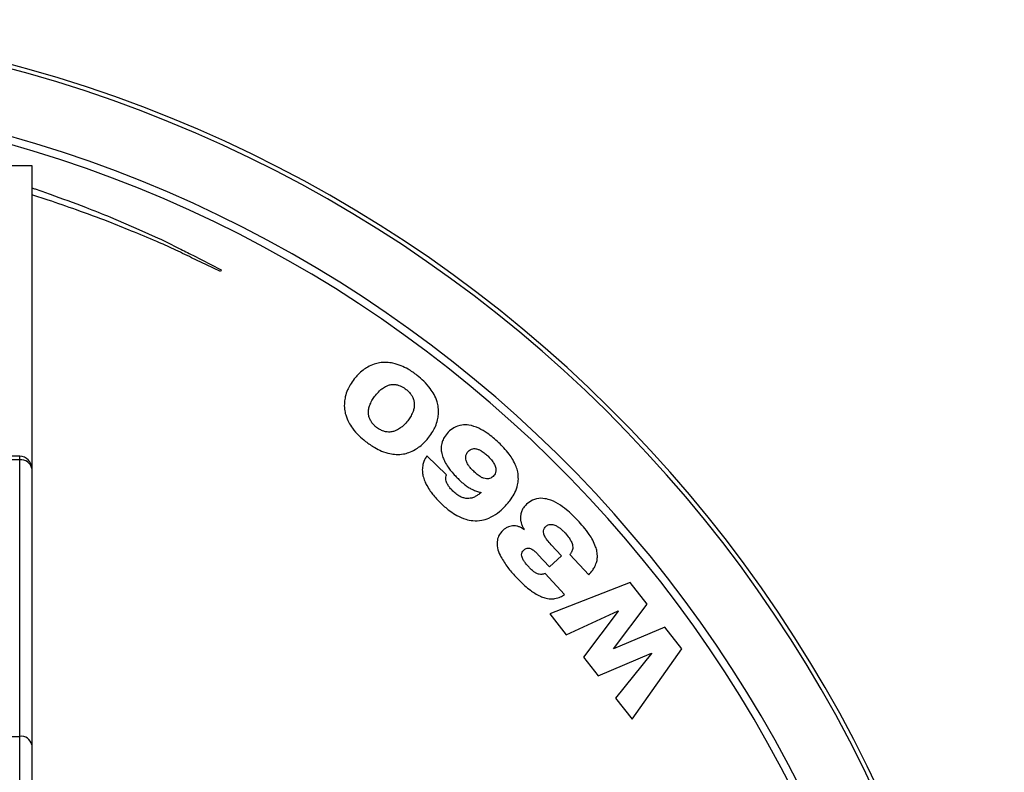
# Paper-space layout '_Top' of a CAD drawing. Header units: millimetres. Extents: x -50 to 195, y -328 to -209.
# Tile 5 of 5: x 154 to 195, y -240 to -209. Entities that reach past the tile are written whole.
import ezdxf

# ---------------------------------------------------------------- set-up
doc = ezdxf.new("R2010")
doc.units = ezdxf.units.MM

psp = doc.layouts.new('_Top')

# ---------------------------------------------------------------- linework, layer by layer
at = {"color": 7, "linetype": 'Continuous', "lineweight": 25}
for p, q in [((146.223, -214.673), (154.573, -214.673)), ((154.573, -214.673), (154.573, -327.602)), ((155.246, -216.099), (154.573, -215.884)), ((162.362, -218.967), (162.329, -219.033)), ((154.073, -226.794), (144.573, -226.794)), ((154.073, -226.645), (144.925, -226.645)), ((154.073, -323.239), (154.073, -226.645)), ((171.634, -227.408), (170.826, -226.629)), ((174.821, -229.658), (174.814, -229.664)), ((176.356, -230.739), (175.931, -230.283)), ((175.391, -230.681), (175.869, -231.193)), ((175.869, -231.193), (176.356, -230.739)), ((176.706, -230.682), (177.485, -231.517)), ((176.489, -232.327), (175.684, -231.463)), ((179.183, -231.842), (175.873, -233.125)), ((179.877, -232.73), (179.183, -231.842)), ((178.499, -234.562), (179.877, -232.73)), ((175.873, -233.125), (176.552, -233.994)), ((176.552, -233.994), (178.691, -233.005)), ((178.697, -233.013), (177.27, -234.913)), ((178.691, -233.005), (178.697, -233.013)), ((180.615, -233.675), (178.505, -234.569)), ((181.31, -234.564), (180.615, -233.675)), ((177.866, -235.677), (180.055, -234.752)), ((178.505, -234.569), (178.499, -234.562)), ((180.061, -234.76), (178.584, -236.596)), ((179.264, -237.465), (181.31, -234.564)), ((180.055, -234.752), (180.061, -234.76)), ((177.27, -234.913), (177.866, -235.677)), ((178.584, -236.596), (179.264, -237.465)), ((125.073, -238.17), (154.073, -238.17))]:
    psp.add_line(p, q, dxfattribs=at)
at = {"color": 7, "linetype": 'Continuous', "lineweight": 25, "flags": 128}
for points in [[(157.813, -216.802), (158.972, -217.31), (159.775, -217.661)], [(162.329, -219.033), (161.754, -218.759), (161.143, -218.469)], [(161.19, -218.369), (161.935, -218.749), (162.362, -218.967)]]:
    psp.add_lwpolyline(points, dxfattribs=at)
at = {"color": 7, "linetype": 'Continuous', "lineweight": 25}
for centre, radius, start, end in [((139.573, -263.673), 55, 285.8266, 254.1734), ((139.573, -263.673), 54.821, 285.8795, 254.1205), ((139.573, -263.673), 52.139, 286.7197, 253.2803), ((139.573, -263.673), 51.818, 286.8265, 253.1735), ((154.073, -227.145), 0.5, 360, 90), ((154.137, -227.235), 0.446, 11.663, 98.1639), ((154.137, -238.612), 0.446, 11.663, 98.1639)]:
    psp.add_arc(centre, radius, start, end, dxfattribs=at)
for points, knots in [([(154.573, -215.598), (154.619, -215.613), (154.873, -215.69), (155.122, -215.782), (155.325, -215.857)], [0, 0, 0, 0, 0.1817718, 1, 1, 1, 1]), ([(155.325, -215.857), (155.812, -216.033), (156.645, -216.336), (157.469, -216.665), (157.813, -216.802)], [0, 0, 0, 0, 0.5831264, 1, 1, 1, 1]), ([(157.739, -216.99), (157.295, -216.825), (156.467, -216.519), (155.632, -216.232), (155.246, -216.099)], [0, 0, 0, 0, 0.537015, 1, 1, 1, 1]), ([(159.713, -217.801), (159.365, -217.658), (158.707, -217.387), (158.049, -217.117), (157.739, -216.99)], [0, 0, 0, 0, 0.529125, 1, 1, 1, 1]), ([(161.143, -218.469), (160.899, -218.351), (160.425, -218.123), (159.946, -217.906), (159.713, -217.801)], [0, 0, 0, 0, 0.5150479, 1, 1, 1, 1]), ([(159.775, -217.661), (160.062, -217.802), (160.536, -218.033), (161.005, -218.274), (161.19, -218.369)], [0, 0, 0, 0, 0.605428, 1, 1, 1, 1]), ([(168.202, -223.095), (168.128, -223.156), (167.994, -223.267), (167.884, -223.402), (167.835, -223.462)], [0, 0, 0, 0, 0.556399, 1, 1, 1, 1]), ([(168.65, -222.852), (168.561, -222.888), (168.402, -222.951), (168.263, -223.051), (168.202, -223.095)], [0, 0, 0, 0, 0.55965, 1, 1, 1, 1]), ([(169.172, -222.78), (169.071, -222.781), (168.894, -222.781), (168.723, -222.831), (168.65, -222.852)], [0, 0, 0, 0, 0.5698701, 1, 1, 1, 1]), ([(169.765, -222.92), (169.653, -222.879), (169.461, -222.807), (169.257, -222.788), (169.172, -222.78)], [0, 0, 0, 0, 0.583415, 1, 1, 1, 1]), ([(170.422, -223.315), (170.3, -223.224), (170.093, -223.071), (169.86, -222.964), (169.765, -222.92)], [0, 0, 0, 0, 0.591222, 1, 1, 1, 1]), ([(167.835, -223.462), (167.776, -223.542), (167.67, -223.685), (167.594, -223.846), (167.561, -223.915)], [0, 0, 0, 0, 0.563825, 1, 1, 1, 1]), ([(170.964, -223.857), (170.878, -223.752), (170.715, -223.553), (170.516, -223.391), (170.422, -223.315)], [0, 0, 0, 0, 0.52818, 1, 1, 1, 1]), ([(167.561, -223.915), (167.525, -224.006), (167.462, -224.167), (167.439, -224.339), (167.43, -224.415)], [0, 0, 0, 0, 0.560802, 1, 1, 1, 1]), ([(168.705, -224.141), (168.758, -224.077), (168.846, -223.968), (168.956, -223.881), (169, -223.847)], [0, 0, 0, 0, 0.597826, 1, 1, 1, 1]), ([(169, -223.847), (169.052, -223.812), (169.139, -223.753), (169.24, -223.722), (169.281, -223.709)], [0, 0, 0, 0, 0.589907, 1, 1, 1, 1]), ([(169.281, -223.709), (169.33, -223.699), (169.416, -223.682), (169.504, -223.691), (169.541, -223.694)], [0, 0, 0, 0, 0.573503, 1, 1, 1, 1]), ([(169.541, -223.694), (169.586, -223.703), (169.666, -223.719), (169.74, -223.752), (169.773, -223.767)], [0, 0, 0, 0, 0.5621675, 1, 1, 1, 1]), ([(169.773, -223.767), (169.812, -223.787), (169.881, -223.824), (169.944, -223.872), (169.971, -223.892)], [0, 0, 0, 0, 0.565999, 1, 1, 1, 1]), ([(169.971, -223.892), (170.004, -223.92), (170.065, -223.97), (170.116, -224.03), (170.139, -224.057)], [0, 0, 0, 0, 0.5526208, 1, 1, 1, 1]), ([(171.243, -224.398), (171.205, -224.295), (171.135, -224.102), (171.018, -223.935), (170.964, -223.857)], [0, 0, 0, 0, 0.535532, 1, 1, 1, 1]), ([(168.488, -224.502), (168.519, -224.435), (168.58, -224.308), (168.664, -224.195), (168.705, -224.141)], [0, 0, 0, 0, 0.5223818, 1, 1, 1, 1]), ([(170.139, -224.057), (170.166, -224.093), (170.215, -224.16), (170.246, -224.236), (170.26, -224.27)], [0, 0, 0, 0, 0.555129, 1, 1, 1, 1]), ([(170.26, -224.27), (170.275, -224.316), (170.303, -224.4), (170.305, -224.489), (170.306, -224.529)], [0, 0, 0, 0, 0.545778, 1, 1, 1, 1]), ([(167.43, -224.415), (167.426, -224.513), (167.42, -224.692), (167.463, -224.866), (167.482, -224.944)], [0, 0, 0, 0, 0.549929, 1, 1, 1, 1]), ([(168.418, -224.813), (168.423, -224.756), (168.433, -224.649), (168.47, -224.549), (168.488, -224.502)], [0, 0, 0, 0, 0.530384, 1, 1, 1, 1]), ([(170.306, -224.529), (170.302, -224.585), (170.294, -224.689), (170.259, -224.787), (170.242, -224.833)], [0, 0, 0, 0, 0.532336, 1, 1, 1, 1]), ([(171.299, -224.922), (171.302, -224.825), (171.307, -224.647), (171.263, -224.475), (171.243, -224.398)], [0, 0, 0, 0, 0.548995, 1, 1, 1, 1]), ([(167.482, -224.944), (167.519, -225.047), (167.588, -225.241), (167.705, -225.409), (167.759, -225.488)], [0, 0, 0, 0, 0.536185, 1, 1, 1, 1]), ([(168.462, -225.075), (168.447, -225.029), (168.421, -224.943), (168.419, -224.854), (168.418, -224.813)], [0, 0, 0, 0, 0.544569, 1, 1, 1, 1]), ([(168.584, -225.288), (168.557, -225.251), (168.508, -225.185), (168.476, -225.109), (168.462, -225.075)], [0, 0, 0, 0, 0.555383, 1, 1, 1, 1]), ([(170.242, -224.833), (170.212, -224.898), (170.155, -225.021), (170.074, -225.129), (170.035, -225.181)], [0, 0, 0, 0, 0.524308, 1, 1, 1, 1]), ([(171.173, -225.415), (171.207, -225.326), (171.269, -225.166), (171.29, -224.997), (171.299, -224.922)], [0, 0, 0, 0, 0.559605, 1, 1, 1, 1]), ([(167.759, -225.488), (167.845, -225.593), (168.007, -225.792), (168.206, -225.954), (168.3, -226.03)], [0, 0, 0, 0, 0.528354, 1, 1, 1, 1]), ([(168.752, -225.453), (168.718, -225.425), (168.657, -225.375), (168.607, -225.315), (168.584, -225.288)], [0, 0, 0, 0, 0.552728, 1, 1, 1, 1]), ([(168.952, -225.576), (168.912, -225.556), (168.842, -225.52), (168.779, -225.473), (168.752, -225.453)], [0, 0, 0, 0, 0.5668152, 1, 1, 1, 1]), ([(169.188, -225.643), (169.142, -225.635), (169.061, -225.622), (168.985, -225.59), (168.952, -225.576)], [0, 0, 0, 0, 0.563978, 1, 1, 1, 1]), ([(169.738, -225.478), (169.686, -225.514), (169.597, -225.574), (169.495, -225.607), (169.453, -225.621)], [0, 0, 0, 0, 0.589008, 1, 1, 1, 1]), ([(170.035, -225.181), (169.982, -225.246), (169.893, -225.355), (169.782, -225.443), (169.738, -225.478)], [0, 0, 0, 0, 0.596849, 1, 1, 1, 1]), ([(170.905, -225.86), (170.963, -225.781), (171.066, -225.641), (171.14, -225.484), (171.173, -225.415)], [0, 0, 0, 0, 0.563084, 1, 1, 1, 1]), ([(172.259, -225.359), (172.144, -225.387), (171.934, -225.439), (171.776, -225.584), (171.704, -225.65)], [0, 0, 0, 0, 0.549114, 1, 1, 1, 1]), ([(172.959, -225.49), (172.825, -225.435), (172.599, -225.343), (172.357, -225.354), (172.259, -225.359)], [0, 0, 0, 0, 0.594718, 1, 1, 1, 1]), ([(173.779, -226.085), (173.627, -225.946), (173.377, -225.715), (173.078, -225.554), (172.959, -225.49)], [0, 0, 0, 0, 0.60436, 1, 1, 1, 1]), ([(169.453, -225.621), (169.403, -225.632), (169.315, -225.652), (169.226, -225.645), (169.188, -225.643)], [0, 0, 0, 0, 0.574347, 1, 1, 1, 1]), ([(170.529, -226.241), (170.604, -226.177), (170.741, -226.061), (170.855, -225.922), (170.905, -225.86)], [0, 0, 0, 0, 0.553892, 1, 1, 1, 1]), ([(171.704, -225.65), (171.641, -225.722), (171.535, -225.843), (171.476, -225.992), (171.452, -226.053)], [0, 0, 0, 0, 0.5898968, 1, 1, 1, 1]), ([(168.3, -226.03), (168.423, -226.121), (168.63, -226.275), (168.864, -226.384), (168.96, -226.428)], [0, 0, 0, 0, 0.591645, 1, 1, 1, 1]), ([(170.077, -226.491), (170.167, -226.455), (170.327, -226.389), (170.467, -226.286), (170.529, -226.241)], [0, 0, 0, 0, 0.557488, 1, 1, 1, 1]), ([(171.452, -226.053), (171.433, -226.13), (171.4, -226.265), (171.415, -226.404), (171.421, -226.464)], [0, 0, 0, 0, 0.563178, 1, 1, 1, 1]), ([(172.536, -226.433), (172.557, -226.413), (172.595, -226.378), (172.642, -226.357), (172.663, -226.348)], [0, 0, 0, 0, 0.555195, 1, 1, 1, 1]), ([(172.663, -226.348), (172.694, -226.339), (172.751, -226.323), (172.81, -226.33), (172.838, -226.333)], [0, 0, 0, 0, 0.531895, 1, 1, 1, 1]), ([(172.838, -226.333), (172.878, -226.343), (172.957, -226.362), (173.028, -226.402), (173.062, -226.421)], [0, 0, 0, 0, 0.513905, 1, 1, 1, 1]), ([(174.207, -226.562), (174.134, -226.471), (174, -226.304), (173.848, -226.153), (173.779, -226.085)], [0, 0, 0, 0, 0.546965, 1, 1, 1, 1]), ([(168.96, -226.428), (169.072, -226.47), (169.264, -226.541), (169.468, -226.56), (169.553, -226.567)], [0, 0, 0, 0, 0.583723, 1, 1, 1, 1]), ([(169.553, -226.567), (169.655, -226.566), (169.833, -226.565), (170.004, -226.513), (170.077, -226.491)], [0, 0, 0, 0, 0.569651, 1, 1, 1, 1]), ([(170.826, -226.629), (170.779, -226.701), (170.698, -226.826), (170.663, -226.971), (170.649, -227.032)], [0, 0, 0, 0, 0.579078, 1, 1, 1, 1]), ([(171.421, -226.464), (171.438, -226.542), (171.469, -226.682), (171.533, -226.811), (171.562, -226.869)], [0, 0, 0, 0, 0.549953, 1, 1, 1, 1]), ([(172.425, -226.764), (172.421, -226.728), (172.415, -226.665), (172.433, -226.605), (172.44, -226.58)], [0, 0, 0, 0, 0.578491, 1, 1, 1, 1]), ([(172.519, -226.989), (172.493, -226.947), (172.451, -226.876), (172.432, -226.796), (172.425, -226.764)], [0, 0, 0, 0, 0.602331, 1, 1, 1, 1]), ([(172.44, -226.58), (172.454, -226.55), (172.478, -226.496), (172.518, -226.453), (172.536, -226.433)], [0, 0, 0, 0, 0.5528782, 1, 1, 1, 1]), ([(173.062, -226.421), (173.113, -226.455), (173.212, -226.521), (173.299, -226.602), (173.341, -226.642)], [0, 0, 0, 0, 0.51261, 1, 1, 1, 1]), ([(173.341, -226.642), (173.402, -226.704), (173.502, -226.805), (173.572, -226.928), (173.6, -226.976)], [0, 0, 0, 0, 0.61079, 1, 1, 1, 1]), ([(174.492, -227.06), (174.449, -226.964), (174.37, -226.789), (174.258, -226.633), (174.207, -226.562)], [0, 0, 0, 0, 0.546393, 1, 1, 1, 1]), ([(170.649, -227.032), (170.64, -227.109), (170.624, -227.247), (170.65, -227.384), (170.661, -227.444)], [0, 0, 0, 0, 0.557516, 1, 1, 1, 1]), ([(171.562, -226.869), (171.604, -226.943), (171.681, -227.077), (171.776, -227.198), (171.819, -227.252)], [0, 0, 0, 0, 0.5520519, 1, 1, 1, 1]), ([(172.749, -227.262), (172.698, -227.21), (172.613, -227.126), (172.545, -227.028), (172.519, -226.989)], [0, 0, 0, 0, 0.606601, 1, 1, 1, 1]), ([(173.6, -226.976), (173.623, -227.029), (173.662, -227.116), (173.662, -227.21), (173.662, -227.247)], [0, 0, 0, 0, 0.606034, 1, 1, 1, 1]), ([(174.587, -227.585), (174.583, -227.485), (174.577, -227.305), (174.518, -227.135), (174.492, -227.06)], [0, 0, 0, 0, 0.556845, 1, 1, 1, 1]), ([(170.661, -227.444), (170.683, -227.522), (170.723, -227.663), (170.792, -227.793), (170.822, -227.851)], [0, 0, 0, 0, 0.54964, 1, 1, 1, 1]), ([(171.603, -227.616), (171.6, -227.576), (171.593, -227.504), (171.621, -227.438), (171.634, -227.408)], [0, 0, 0, 0, 0.560317, 1, 1, 1, 1]), ([(171.819, -227.252), (171.877, -227.32), (171.979, -227.441), (172.092, -227.552), (172.141, -227.601)], [0, 0, 0, 0, 0.561508, 1, 1, 1, 1]), ([(172.141, -227.601), (172.196, -227.653), (172.292, -227.742), (172.395, -227.821), (172.439, -227.855)], [0, 0, 0, 0, 0.577901, 1, 1, 1, 1]), ([(173.048, -227.496), (172.994, -227.461), (172.888, -227.392), (172.795, -227.305), (172.749, -227.262)], [0, 0, 0, 0, 0.504176, 1, 1, 1, 1]), ([(173.276, -227.574), (173.235, -227.567), (173.155, -227.553), (173.083, -227.515), (173.048, -227.496)], [0, 0, 0, 0, 0.506741, 1, 1, 1, 1]), ([(173.448, -227.54), (173.418, -227.552), (173.363, -227.575), (173.303, -227.574), (173.276, -227.574)], [0, 0, 0, 0, 0.537333, 1, 1, 1, 1]), ([(173.578, -227.439), (173.556, -227.461), (173.516, -227.5), (173.469, -227.528), (173.448, -227.54)], [0, 0, 0, 0, 0.559272, 1, 1, 1, 1]), ([(173.662, -227.247), (173.655, -227.289), (173.643, -227.36), (173.597, -227.416), (173.578, -227.439)], [0, 0, 0, 0, 0.575402, 1, 1, 1, 1]), ([(174.443, -228.139), (174.488, -228.036), (174.564, -227.858), (174.58, -227.666), (174.587, -227.585)], [0, 0, 0, 0, 0.579973, 1, 1, 1, 1]), ([(170.822, -227.851), (170.867, -227.926), (170.948, -228.062), (171.046, -228.186), (171.089, -228.241)], [0, 0, 0, 0, 0.5523721, 1, 1, 1, 1]), ([(171.696, -227.842), (171.671, -227.801), (171.629, -227.73), (171.611, -227.649), (171.603, -227.616)], [0, 0, 0, 0, 0.586258, 1, 1, 1, 1]), ([(171.891, -228.074), (171.85, -228.032), (171.778, -227.96), (171.72, -227.877), (171.696, -227.842)], [0, 0, 0, 0, 0.58249, 1, 1, 1, 1]), ([(172.439, -227.855), (172.493, -227.892), (172.588, -227.958), (172.692, -228.008), (172.736, -228.03)], [0, 0, 0, 0, 0.569722, 1, 1, 1, 1]), ([(171.089, -228.241), (171.149, -228.311), (171.255, -228.436), (171.371, -228.55), (171.423, -228.601)], [0, 0, 0, 0, 0.559416, 1, 1, 1, 1]), ([(172.239, -228.323), (172.174, -228.288), (172.048, -228.219), (171.943, -228.122), (171.891, -228.074)], [0, 0, 0, 0, 0.512408, 1, 1, 1, 1]), ([(172.544, -228.382), (172.488, -228.382), (172.383, -228.38), (172.285, -228.341), (172.239, -228.323)], [0, 0, 0, 0, 0.531036, 1, 1, 1, 1]), ([(172.813, -228.303), (172.765, -228.325), (172.679, -228.365), (172.585, -228.377), (172.544, -228.382)], [0, 0, 0, 0, 0.561027, 1, 1, 1, 1]), ([(172.736, -228.03), (172.794, -228.054), (172.897, -228.098), (173.007, -228.122), (173.055, -228.133)], [0, 0, 0, 0, 0.557097, 1, 1, 1, 1]), ([(173.055, -228.133), (173.012, -228.169), (172.936, -228.232), (172.85, -228.281), (172.813, -228.303)], [0, 0, 0, 0, 0.568654, 1, 1, 1, 1]), ([(174.014, -228.728), (174.113, -228.62), (174.278, -228.44), (174.396, -228.225), (174.443, -228.139)], [0, 0, 0, 0, 0.595055, 1, 1, 1, 1]), ([(175.516, -228.373), (175.395, -228.388), (175.172, -228.415), (174.999, -228.556), (174.921, -228.62)], [0, 0, 0, 0, 0.5454448, 1, 1, 1, 1]), ([(176.225, -228.6), (176.092, -228.527), (175.87, -228.404), (175.618, -228.382), (175.516, -228.373)], [0, 0, 0, 0, 0.597424, 1, 1, 1, 1]), ([(171.423, -228.601), (171.537, -228.706), (171.733, -228.886), (171.962, -229.024), (172.058, -229.082)], [0, 0, 0, 0, 0.579196, 1, 1, 1, 1]), ([(173.368, -229.191), (173.494, -229.126), (173.733, -229.004), (173.924, -228.816), (174.014, -228.728)], [0, 0, 0, 0, 0.52772, 1, 1, 1, 1]), ([(174.921, -228.62), (174.875, -228.667), (174.797, -228.747), (174.748, -228.847), (174.728, -228.889)], [0, 0, 0, 0, 0.584699, 1, 1, 1, 1]), ([(177.02, -229.273), (176.874, -229.123), (176.631, -228.872), (176.341, -228.678), (176.225, -228.6)], [0, 0, 0, 0, 0.598992, 1, 1, 1, 1]), ([(172.058, -229.082), (172.177, -229.14), (172.385, -229.243), (172.614, -229.278), (172.712, -229.293)], [0, 0, 0, 0, 0.573399, 1, 1, 1, 1]), ([(172.712, -229.293), (172.836, -229.296), (173.061, -229.302), (173.273, -229.225), (173.368, -229.191)], [0, 0, 0, 0, 0.550346, 1, 1, 1, 1]), ([(174.728, -228.889), (174.709, -228.94), (174.676, -229.031), (174.673, -229.127), (174.671, -229.168)], [0, 0, 0, 0, 0.56958, 1, 1, 1, 1]), ([(174.671, -229.168), (174.673, -229.219), (174.677, -229.309), (174.702, -229.396), (174.713, -229.433)], [0, 0, 0, 0, 0.565477, 1, 1, 1, 1]), ([(174.179, -229.546), (174.134, -229.566), (174.053, -229.601), (173.985, -229.659), (173.954, -229.685)], [0, 0, 0, 0, 0.543324, 1, 1, 1, 1]), ([(174.416, -229.508), (174.371, -229.509), (174.29, -229.511), (174.213, -229.535), (174.179, -229.546)], [0, 0, 0, 0, 0.549648, 1, 1, 1, 1]), ([(174.637, -229.553), (174.597, -229.539), (174.526, -229.514), (174.45, -229.51), (174.416, -229.508)], [0, 0, 0, 0, 0.551529, 1, 1, 1, 1]), ([(174.814, -229.664), (174.784, -229.639), (174.731, -229.594), (174.666, -229.566), (174.637, -229.553)], [0, 0, 0, 0, 0.550135, 1, 1, 1, 1]), ([(174.713, -229.433), (174.73, -229.478), (174.758, -229.557), (174.802, -229.628), (174.821, -229.658)], [0, 0, 0, 0, 0.572884, 1, 1, 1, 1]), ([(175.619, -229.717), (175.628, -229.678), (175.644, -229.605), (175.697, -229.552), (175.721, -229.527)], [0, 0, 0, 0, 0.537438, 1, 1, 1, 1]), ([(175.721, -229.527), (175.75, -229.504), (175.802, -229.463), (175.866, -229.452), (175.894, -229.447)], [0, 0, 0, 0, 0.574749, 1, 1, 1, 1]), ([(175.894, -229.447), (175.931, -229.447), (175.999, -229.447), (176.062, -229.471), (176.092, -229.482)], [0, 0, 0, 0, 0.537918, 1, 1, 1, 1]), ([(176.092, -229.482), (176.132, -229.501), (176.206, -229.537), (176.272, -229.586), (176.302, -229.608)], [0, 0, 0, 0, 0.537683, 1, 1, 1, 1]), ([(176.302, -229.608), (176.342, -229.641), (176.415, -229.702), (176.48, -229.77), (176.51, -229.801)], [0, 0, 0, 0, 0.545876, 1, 1, 1, 1]), ([(177.5, -229.862), (177.422, -229.755), (177.273, -229.549), (177.101, -229.362), (177.02, -229.273)], [0, 0, 0, 0, 0.524535, 1, 1, 1, 1]), ([(173.954, -229.685), (173.883, -229.763), (173.758, -229.9), (173.724, -230.081), (173.71, -230.159)], [0, 0, 0, 0, 0.568368, 1, 1, 1, 1]), ([(175.685, -229.962), (175.661, -229.915), (175.621, -229.837), (175.62, -229.751), (175.619, -229.717)], [0, 0, 0, 0, 0.610147, 1, 1, 1, 1]), ([(175.931, -230.283), (175.875, -230.221), (175.783, -230.121), (175.712, -230.006), (175.685, -229.962)], [0, 0, 0, 0, 0.61493, 1, 1, 1, 1]), ([(176.51, -229.801), (176.569, -229.867), (176.666, -229.975), (176.734, -230.103), (176.761, -230.153)], [0, 0, 0, 0, 0.607504, 1, 1, 1, 1]), ([(177.764, -230.365), (177.726, -230.273), (177.654, -230.097), (177.55, -229.938), (177.5, -229.862)], [0, 0, 0, 0, 0.524349, 1, 1, 1, 1]), ([(173.71, -230.159), (173.714, -230.272), (173.723, -230.492), (173.82, -230.691), (173.868, -230.788)], [0, 0, 0, 0, 0.509484, 1, 1, 1, 1]), ([(174.808, -230.503), (174.839, -230.477), (174.892, -230.433), (174.959, -230.423), (174.987, -230.42)], [0, 0, 0, 0, 0.5973334, 1, 1, 1, 1]), ([(174.987, -230.42), (175.022, -230.424), (175.09, -230.433), (175.148, -230.47), (175.176, -230.488)], [0, 0, 0, 0, 0.520206, 1, 1, 1, 1]), ([(176.761, -230.153), (176.784, -230.209), (176.823, -230.303), (176.82, -230.404), (176.819, -230.445)], [0, 0, 0, 0, 0.5955348, 1, 1, 1, 1]), ([(177.836, -230.796), (177.834, -230.718), (177.831, -230.57), (177.786, -230.43), (177.764, -230.365)], [0, 0, 0, 0, 0.533585, 1, 1, 1, 1]), ([(173.868, -230.788), (173.957, -230.934), (174.132, -231.221), (174.359, -231.47), (174.47, -231.592)], [0, 0, 0, 0, 0.507484, 1, 1, 1, 1]), ([(174.721, -230.7), (174.725, -230.66), (174.733, -230.584), (174.784, -230.529), (174.808, -230.503)], [0, 0, 0, 0, 0.535575, 1, 1, 1, 1]), ([(174.803, -230.932), (174.778, -230.889), (174.737, -230.816), (174.725, -230.734), (174.721, -230.7)], [0, 0, 0, 0, 0.594098, 1, 1, 1, 1]), ([(175.176, -230.488), (175.216, -230.518), (175.293, -230.577), (175.359, -230.647), (175.391, -230.681)], [0, 0, 0, 0, 0.5171431, 1, 1, 1, 1]), ([(176.819, -230.445), (176.808, -230.493), (176.788, -230.581), (176.732, -230.65), (176.706, -230.682)], [0, 0, 0, 0, 0.549928, 1, 1, 1, 1]), ([(177.736, -231.175), (177.765, -231.107), (177.818, -230.986), (177.831, -230.855), (177.836, -230.796)], [0, 0, 0, 0, 0.5581, 1, 1, 1, 1]), ([(175, -231.183), (174.958, -231.137), (174.886, -231.058), (174.827, -230.969), (174.803, -230.932)], [0, 0, 0, 0, 0.585405, 1, 1, 1, 1]), ([(175.223, -231.394), (175.181, -231.359), (175.102, -231.293), (175.033, -231.218), (175, -231.183)], [0, 0, 0, 0, 0.533457, 1, 1, 1, 1]), ([(177.485, -231.517), (177.54, -231.456), (177.636, -231.351), (177.706, -231.228), (177.736, -231.175)], [0, 0, 0, 0, 0.576502, 1, 1, 1, 1]), ([(174.47, -231.592), (174.54, -231.666), (174.665, -231.798), (174.799, -231.92), (174.857, -231.973)], [0, 0, 0, 0, 0.564979, 1, 1, 1, 1]), ([(175.443, -231.502), (175.4, -231.49), (175.32, -231.466), (175.254, -231.417), (175.223, -231.394)], [0, 0, 0, 0, 0.536747, 1, 1, 1, 1]), ([(175.684, -231.463), (175.639, -231.482), (175.56, -231.514), (175.477, -231.505), (175.443, -231.502)], [0, 0, 0, 0, 0.588043, 1, 1, 1, 1]), ([(174.857, -231.973), (174.93, -232.036), (175.059, -232.147), (175.201, -232.241), (175.261, -232.281)], [0, 0, 0, 0, 0.571886, 1, 1, 1, 1]), ([(175.261, -232.281), (175.337, -232.326), (175.468, -232.403), (175.613, -232.451), (175.674, -232.472)], [0, 0, 0, 0, 0.574493, 1, 1, 1, 1]), ([(176.087, -232.502), (176.165, -232.483), (176.309, -232.449), (176.433, -232.365), (176.489, -232.327)], [0, 0, 0, 0, 0.538148, 1, 1, 1, 1]), ([(175.674, -232.472), (175.751, -232.49), (175.887, -232.522), (176.026, -232.508), (176.087, -232.502)], [0, 0, 0, 0, 0.564796, 1, 1, 1, 1])]:
    psp.add_open_spline(points, degree=3, knots=knots, dxfattribs=at)

doc.saveas('drawing.dxf')
